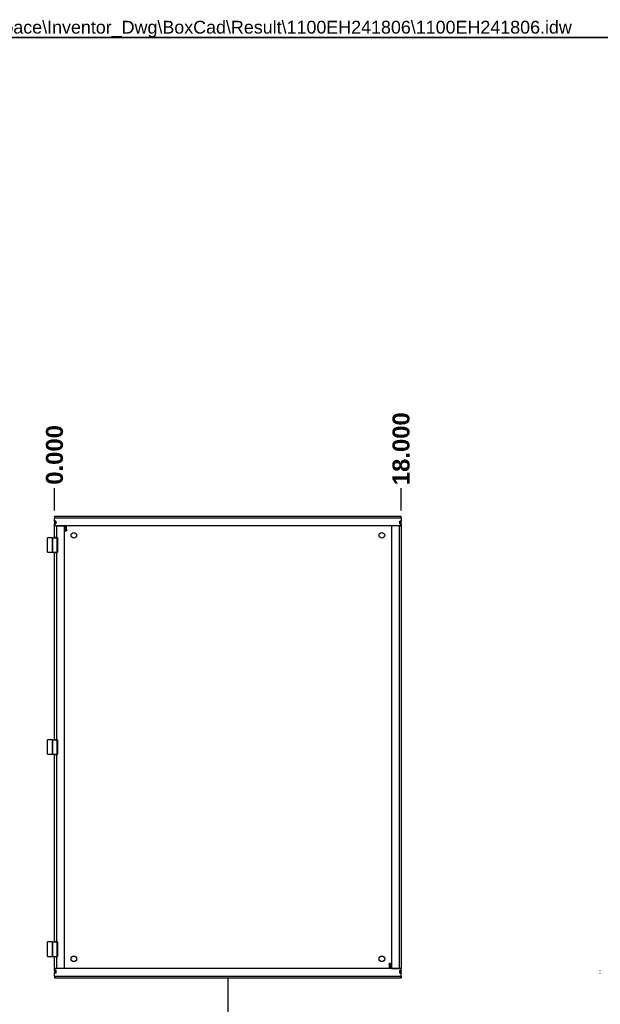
# Model space of a CAD drawing. Header units: inches. Extents: x 0 to 140, y -11 to 91.
# Tile 5 of 8: x 59 to 93, y 33 to 91. Entities that reach past the tile are written whole.
import ezdxf

# ---------------------------------------------------------------- set-up
doc = ezdxf.new("R2010")
doc.units = ezdxf.units.IN
doc.header["$LTSCALE"] = 8.43274
doc.header["$MEASUREMENT"] = 0
doc.layers.get('0').update_dxf_attribs({"lineweight": 25})
for name, color, linetype, lineweight in [('Dimensions(ANSI)', 7, 'Continuous', 25), ('Sketch Geometry(ANSI)', 7, 'Continuous', 25), ('Symbols(ANSI)', 7, 'Continuous', 25), ('Visible Edges(ANSI)', 7, 'Continuous', 25), ('Visible Tangent Edges(ANSI)', 7, 'Continuous', 25)]:
    doc.layers.add(name, color=color, linetype=linetype, lineweight=lineweight)
doc.styles.add('Current-ANSI', font='arial.ttf')
doc.styles.add('Dimension-ANSI', font='arialbd.ttf')
doc.dimstyles.new('INCH-ANSI-VERTICAL', dxfattribs={"dimscale": 8.43274, "dimtxt": 0.12, "dimasz": 0.098425, "dimexe": 0.04, "dimexo": 0.04, "dimgap": 0.031496, "dimtad": 0, "dimtih": 1, "dimtoh": 1, "dimdec": 3, "dimrnd": 1e-08, "dimzin": 0, "dimdsep": 46, "dimtxsty": 'Dimension-ANSI', "dimcen": 0.09, "dimdle": 0.312, "dimclrd": 179, "dimclre": 179, "dimclrt": 7, "dimadec": 1, "dimazin": 0, "dimtfac": 1, "dimtdec": 3, "dimtofl": 0, "dimtmove": 0, "dimatfit": 3, "dimfxl": 1, "dimtolj": 1, "dimtzin": 4, "dimlwd": 25, "dimlwe": 25, "dimarcsym": 0})

# ---------------------------------------------------------------- blocks, each defined once
blk = doc.blocks.new('*D16')
at = {"layer": 'Defpoints', "color": 0, "linetype": 'Continuous', "transparency": 16777216}
for p in [(61.108, 63.419), (61.108, 61.759), (61.108, 61.759)]:
    blk.add_point(p, dxfattribs=at)
at = {"layer": 'Dimensions(ANSI)', "color": 179, "linetype": 'Continuous', "lineweight": 25, "true_color": 0x262658, "transparency": 16777216}
blk.add_line((61.108, 62.097), (61.108, 63.419), dxfattribs=at)
at = {"layer": 'Dimensions(ANSI)', "color": 7, "linetype": 'Continuous', "lineweight": 25, "transparency": 16777216, "insert": (61.108, 65.389), "char_height": 1.0119, "attachment_point": 5, "rotation": 90, "style": 'Dimension-ANSI'}
blk.add_mtext('\\A1;0.000', dxfattribs=at)
blk = doc.blocks.new('*D17')
at = {"layer": 'Defpoints', "color": 0, "linetype": 'Continuous', "transparency": 16777216}
for p in [(81.662, 63.419), (61.108, 61.759), (81.662, 61.759)]:
    blk.add_point(p, dxfattribs=at)
at = {"layer": 'Dimensions(ANSI)', "color": 179, "linetype": 'Continuous', "lineweight": 25, "true_color": 0x262658, "transparency": 16777216}
blk.add_line((81.662, 62.097), (81.662, 63.419), dxfattribs=at)
at = {"layer": 'Dimensions(ANSI)', "color": 7, "linetype": 'Continuous', "lineweight": 25, "transparency": 16777216, "insert": (81.662, 65.756), "char_height": 1.0119, "attachment_point": 5, "rotation": 90, "style": 'Dimension-ANSI'}
blk.add_mtext('\\A1;18.000', dxfattribs=at)
blk = doc.blocks.new('FRONT-1100EH241806B_merged.idw')
at = {"layer": 'Sketch Geometry(ANSI)'}
blk.add_line((0, 0.15), (0, -0.15), dxfattribs=at)
at = {"layer": 'Symbols(ANSI)', "color": 7, "insert": (0, -0.2119), "char_height": 0.12, "attachment_point": 5, "style": 'Dimension-ANSI'}
blk.add_mtext('\\fArial|b1|i0;FRONT', dxfattribs=at)
blk = doc.blocks.new('Borders 1_EXM - B (Inch)-1100EH241806B_merged.idw')
at = {"layer": 'Sketch Geometry(ANSI)', "linetype": 'Continuous', "lineweight": 35}
blk.add_line((16.3979, 10.6915), (0.5229, 10.6915), dxfattribs=at)
at = {"layer": 'Symbols(ANSI)', "color": 7, "style": 'Current-ANSI'}
blk.add_attdef('FILENAME_AND_PATH_001', (6.0134, 10.7181), '', height=0.09, dxfattribs=at)

msp = doc.modelspace()

# ---------------------------------------------------------------- linework, layer by layer
at = {"layer": 'Visible Edges(ANSI)'}
for p, q in [((61.1076, 61.7593), (81.6624, 61.7593)), ((61.1076, 61.7593), (61.1076, 61.6463)), ((61.1076, 61.4681), (61.1076, 61.6463)), ((61.1076, 61.4567), (61.1076, 61.4681)), ((61.1076, 61.4681), (61.1864, 61.4681)), ((61.1853, 61.4567), (61.1076, 61.4567)), ((61.1076, 61.4567), (61.1076, 61.3082)), ((61.1853, 61.4681), (61.1853, 61.4567)), ((61.1853, 61.3082), (61.1853, 61.4567)), ((61.1864, 61.4681), (61.1864, 61.2968)), ((81.5836, 61.2968), (81.5836, 61.4681)), ((81.5836, 61.4681), (81.6624, 61.4681)), ((81.5848, 61.4567), (81.5848, 61.4681)), ((81.6624, 61.4567), (81.5848, 61.4567)), ((81.5848, 61.4567), (81.5848, 61.3082)), ((81.6624, 61.6463), (81.6624, 61.7593)), ((81.6624, 61.6463), (81.6624, 61.4681)), ((81.6624, 61.4681), (81.6624, 61.4567)), ((81.6624, 61.3082), (81.6624, 61.4567)), ((61.1076, 61.3082), (61.1853, 61.3082)), ((61.1076, 61.2968), (61.1076, 61.3082)), ((61.1864, 61.2968), (61.1076, 61.2968)), ((61.1076, 61.1883), (61.1076, 61.2968)), ((61.1076, 61.1872), (61.1076, 61.1883)), ((81.6624, 61.1883), (61.1076, 61.1883)), ((61.2207, 61.1872), (61.1076, 61.1872)), ((61.1076, 60.4836), (61.1076, 61.1872)), ((61.1853, 61.3082), (61.1853, 61.2968)), ((61.1853, 61.1883), (61.1853, 61.1872)), ((61.2207, 61.1872), (61.6786, 61.1872)), ((61.6786, 61.1872), (61.6786, 34.925)), ((61.7437, 60.9559), (61.7437, 61.1883)), ((61.7437, 60.8851), (61.7437, 60.9559)), ((61.7437, 60.8851), (61.8213, 60.8851)), ((61.8213, 60.9559), (61.8213, 61.1883)), ((61.8213, 60.9559), (61.8213, 60.8851)), ((81.5494, 61.1872), (81.0915, 61.1872)), ((81.0915, 61.1872), (81.0915, 34.925)), ((81.5494, 61.1872), (81.6624, 61.1872)), ((81.6624, 61.2968), (81.5836, 61.2968)), ((81.5848, 61.3082), (81.6624, 61.3082)), ((81.5848, 61.2968), (81.5848, 61.3082)), ((81.5848, 61.1872), (81.5848, 61.1883)), ((81.6624, 61.3082), (81.6624, 61.2968)), ((81.6624, 61.2968), (81.6624, 61.1883)), ((81.6624, 61.1883), (81.6624, 61.1872)), ((81.6624, 61.1872), (81.6624, 34.925)), ((60.9698, 60.4746), (60.688, 60.4746)), ((60.688, 59.6182), (60.688, 60.4746)), ((60.9804, 60.4746), (60.9698, 60.4746)), ((60.9698, 60.4746), (60.9698, 59.6182)), ((60.9804, 60.4746), (61.2709, 60.4746)), ((60.9804, 60.4746), (60.9804, 59.6182)), ((61.2207, 60.4836), (61.1076, 60.4836)), ((61.1076, 60.4836), (61.1076, 60.4746)), ((61.1853, 60.4746), (61.1853, 60.4836)), ((61.2207, 60.4836), (61.2617, 60.4836)), ((61.2709, 59.6182), (61.2709, 60.4746)), ((61.2797, 60.4656), (61.2797, 59.6272)), ((60.688, 59.6182), (60.9698, 59.6182)), ((60.9804, 59.6182), (60.9698, 59.6182)), ((60.9804, 59.6182), (61.2709, 59.6182)), ((61.1076, 59.6182), (61.1076, 59.6092)), ((61.1076, 48.4933), (61.1076, 59.6092)), ((61.1076, 59.6092), (61.2207, 59.6092)), ((61.1853, 59.6092), (61.1853, 59.6182)), ((61.2617, 59.6092), (61.2207, 59.6092)), ((60.9698, 48.4843), (60.688, 48.4843)), ((60.688, 47.6279), (60.688, 48.4843)), ((60.9804, 48.4843), (60.9698, 48.4843)), ((60.9698, 48.4843), (60.9698, 47.6279)), ((60.9804, 48.4843), (61.2709, 48.4843)), ((60.9804, 48.4843), (60.9804, 47.6279)), ((61.1076, 48.4933), (61.1076, 48.4843)), ((61.2207, 48.4933), (61.1076, 48.4933)), ((61.1853, 48.4843), (61.1853, 48.4933)), ((61.2207, 48.4933), (61.2617, 48.4933)), ((61.2709, 47.6279), (61.2709, 48.4843)), ((61.2797, 48.4753), (61.2797, 47.6369)), ((60.688, 47.6279), (60.9698, 47.6279)), ((60.9804, 47.6279), (60.9698, 47.6279)), ((60.9804, 47.6279), (61.2709, 47.6279)), ((61.1076, 47.6279), (61.1076, 47.6189)), ((61.1076, 47.6189), (61.2207, 47.6189)), ((61.1076, 36.503), (61.1076, 47.6189)), ((61.1853, 47.6189), (61.1853, 47.6279)), ((61.2617, 47.6189), (61.2207, 47.6189)), ((60.9698, 36.494), (60.688, 36.494)), ((60.688, 35.6376), (60.688, 36.494)), ((60.9804, 36.494), (60.9698, 36.494)), ((60.9698, 36.494), (60.9698, 35.6376)), ((60.9804, 36.494), (61.2709, 36.494)), ((60.9804, 36.494), (60.9804, 35.6376)), ((61.1076, 36.503), (61.1076, 36.494)), ((61.2207, 36.503), (61.1076, 36.503)), ((61.1853, 36.494), (61.1853, 36.503)), ((61.2207, 36.503), (61.2617, 36.503)), ((61.2709, 35.6376), (61.2709, 36.494)), ((61.2797, 36.485), (61.2797, 35.6466)), ((60.688, 35.6376), (60.9698, 35.6376)), ((60.9804, 35.6376), (60.9698, 35.6376)), ((60.9804, 35.6376), (61.2709, 35.6376)), ((61.1076, 35.6376), (61.1076, 35.6286)), ((61.1853, 35.6286), (61.1853, 35.6376)), ((61.1076, 35.6286), (61.2207, 35.6286)), ((61.1076, 34.925), (61.1076, 35.6286)), ((61.2617, 35.6286), (61.2207, 35.6286)), ((80.9487, 35.1563), (80.9487, 35.2271)), ((81.0264, 35.2271), (80.9487, 35.2271)), ((80.9487, 35.1563), (80.9487, 34.9239)), ((81.0264, 35.2271), (81.0264, 35.1563)), ((81.0264, 35.1563), (81.0264, 34.9239)), ((61.1076, 34.9239), (61.1076, 34.925)), ((61.1076, 34.925), (61.2207, 34.925)), ((61.1076, 34.8154), (61.1076, 34.9239)), ((81.6624, 34.9239), (61.1076, 34.9239)), ((61.1076, 34.804), (61.1076, 34.8154)), ((61.1076, 34.8154), (61.1864, 34.8154)), ((61.1853, 34.804), (61.1076, 34.804)), ((61.1076, 34.804), (61.1076, 34.6555)), ((61.1076, 34.6555), (61.1853, 34.6555)), ((61.1076, 34.6441), (61.1076, 34.6555)), ((61.1864, 34.6441), (61.1076, 34.6441)), ((61.1076, 34.466), (61.1076, 34.6441)), ((61.1076, 34.466), (61.1076, 34.3529)), ((61.1853, 34.925), (61.1853, 34.9239)), ((61.1853, 34.8154), (61.1853, 34.804)), ((61.1853, 34.6555), (61.1853, 34.804)), ((61.1853, 34.6555), (61.1853, 34.6441)), ((61.1864, 34.8154), (61.1864, 34.6441)), ((61.6786, 34.925), (61.2207, 34.925)), ((81.0915, 34.925), (81.5494, 34.925)), ((81.6624, 34.925), (81.5494, 34.925)), ((81.5836, 34.6441), (81.5836, 34.8154)), ((81.5836, 34.8154), (81.6624, 34.8154)), ((81.6624, 34.6441), (81.5836, 34.6441)), ((81.5848, 34.9239), (81.5848, 34.925)), ((81.5848, 34.804), (81.5848, 34.8154)), ((81.6624, 34.804), (81.5848, 34.804)), ((81.5848, 34.804), (81.5848, 34.6555)), ((81.5848, 34.6555), (81.6624, 34.6555)), ((81.5848, 34.6441), (81.5848, 34.6555)), ((81.6624, 34.925), (81.6624, 34.9239)), ((81.6624, 34.8154), (81.6624, 34.9239)), ((81.6624, 34.8154), (81.6624, 34.804)), ((81.6624, 34.6555), (81.6624, 34.804)), ((81.6624, 34.6555), (81.6624, 34.6441)), ((81.6624, 34.466), (81.6624, 34.6441)), ((81.6624, 34.466), (81.6624, 34.3529)), ((93.4743, 34.804), (93.4743, 34.8154)), ((93.4743, 34.6441), (93.4743, 34.6555)), ((81.6624, 34.3529), (61.1076, 34.3529))]:
    msp.add_line(p, q, dxfattribs=at)
for centre in [(62.2496, 60.6174), (80.5205, 60.6174), (62.2496, 35.4948), (80.5205, 35.4948)]:
    msp.add_circle(centre, 0.1656, dxfattribs=at)
for centre, start, end in [((61.2617, 60.4656), 0, 90), ((61.2617, 59.6272), 270, 0), ((61.2617, 48.4753), 0, 90), ((61.2617, 47.6369), 270, 0), ((61.2617, 36.485), 0, 90), ((61.2617, 35.6466), 270, 0)]:
    msp.add_arc(centre, 0.018, start, end, dxfattribs=at)
at = {"layer": 'Visible Tangent Edges(ANSI)'}
for p, q in [((81.6624, 61.6463), (61.1076, 61.6463)), ((61.2207, 61.1883), (61.2207, 61.1872)), ((61.2207, 61.1872), (61.2207, 60.4836)), ((61.8213, 60.9559), (61.7437, 60.9559)), ((81.5494, 61.1872), (81.5494, 61.1883)), ((81.5494, 61.1872), (81.5494, 34.925)), ((61.2207, 60.4836), (61.2207, 60.4746)), ((61.2207, 59.6182), (61.2207, 59.6092)), ((61.2207, 59.6092), (61.2207, 48.4933)), ((61.2207, 48.4933), (61.2207, 48.4843)), ((61.2207, 47.6279), (61.2207, 47.6189)), ((61.2207, 47.6189), (61.2207, 36.503)), ((61.2207, 36.503), (61.2207, 36.494)), ((61.2207, 35.6376), (61.2207, 35.6286)), ((61.2207, 35.6286), (61.2207, 34.925)), ((80.9487, 35.1563), (81.0264, 35.1563)), ((61.1076, 34.466), (81.6624, 34.466)), ((61.2207, 34.925), (61.2207, 34.9239)), ((81.5494, 34.9239), (81.5494, 34.925))]:
    msp.add_line(p, q, dxfattribs=at)

# ---------------------------------------------------------------- block references
at = {"xscale": 8.432740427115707, "yscale": 8.432740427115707, "zscale": 8.432740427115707}
msp.add_blockref('Borders 1_EXM - B (Inch)-1100EH241806B_merged.idw', (0, 0), dxfattribs=at).add_auto_attribs({'FILENAME_AND_PATH_001': 'C:\\Vault_Workspace\\Inventor_Dwg\\BoxCad\\Result\\1100EH241806\\1100EH241806.idw'})
msp.add_blockref('FRONT-1100EH241806B_merged.idw', (71.385, 33.0913), dxfattribs=at)

# ---------------------------------------------------------------- dimensions: what is measured, and where the dimension line sits
at = {"layer": 'Dimensions(ANSI)', "color": 179, "linetype": 'Continuous', "lineweight": 25, "true_color": 0x262658}
for feature_location, offset, origin, picture, middle in [((81.6624, 61.7593), (0, 1.66), (61.1076, 61.7593), '*D17', (81.6624, 65.756)), ((61.1076279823, 61.7593124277), (0, 1.6599882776), (61.1076279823, 61.7593124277), '*D16', (61.1076279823, 65.3891638))]:
    dim = msp.add_ordinate_dim(feature_location=feature_location, offset=offset, dtype=1, origin=origin, dimstyle='INCH-ANSI-VERTICAL', override={"dimgap": 0.031496, "dimtad": 0, "dimdec": 3, "dimlfac": 0.875708, "dimtol": 0, "dimlim": 0, "dimtp": 0, "dimtm": 0, "dimtdec": 3}, dxfattribs=at)
    dim.commit()
    dim.dimension.update_dxf_attribs({"geometry": picture, "text_midpoint": middle})

doc.saveas('drawing.dxf')
